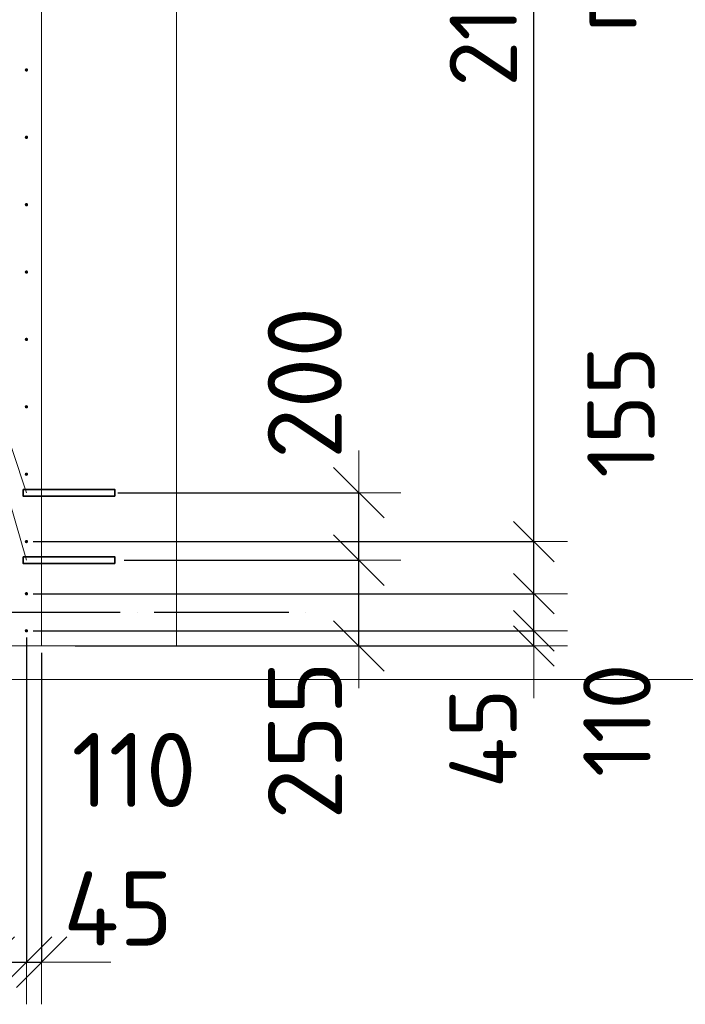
# Model space of a CAD drawing. Header units: millimetres. Extents: x -3725 to 93325, y -74170 to 82591.
# Tile 50 of 140: x 74035 to 76010, y 15576 to 18499. Entities that reach past the tile are written whole.
import ezdxf

# ---------------------------------------------------------------- set-up
doc = ezdxf.new("R2010")
doc.units = ezdxf.units.MM
doc.header["$PDMODE"] = 65
for name, pattern in [('______11', [500, 400, -50, 0, -50]), ('______3', [500, 400, -100]), ('______5', [1100, 800, -100, 100, -100])]:
    doc.linetypes.add(name, pattern=pattern)
for name, color, linetype, lineweight in [('Standard', 7, 'Continuous', 25), ('Арм.стержн. Выпуски', 180, 'Continuous', 35), ('Балка_ общее', 7, '______3', 13), ('Размерная линия_ общее', 7, 'Continuous', 13), ('Размерная линия_ общее_1', 7, 'Continuous', 13), ('Стена_ общее', 7, 'Continuous', 35), ('Фундамент (1)', 7, 'Continuous', 35)]:
    doc.layers.add(name, color=color, linetype=linetype, lineweight=lineweight)
doc.layers.add('Осевая линия_ общее', color=7, linetype='______5', lineweight=13, true_color=0xa0a0a0)
doc.styles.add('ISOCPEUR', font='ISOCPEUR')
doc.dimstyles.new('DIMSTYLE_12', dxfattribs={"dimtxt": 200, "dimasz": 200, "dimexe": 0, "dimexo": 0, "dimgap": 100, "dimtad": 2, "dimdec": 0, "dimrnd": 5, "dimzin": 12, "dimdsep": 46, "dimtxsty": 'ISOCPEUR', "dimblk1": 'ALL_ML_STRICH', "dimblk2": 'ALL_ML_STRICH', "dimsah": 1, "dimcen": 0, "dimclrd": 7, "dimclre": 256, "dimclrt": 7, "dimadec": 0, "dimazin": 0, "dimtfac": 1, "dimtdec": 0, "dimtix": 1, "dimtmove": 2, "dimatfit": 3, "dimfxl": 0, "dimtvp": 1.2, "dimtzin": 0, "dimlwd": 0, "dimlwe": -3, "dimarcsym": 0})
doc.dimstyles.new('DIMSTYLE_13', dxfattribs={"dimtxt": 200, "dimasz": 200, "dimexe": 0, "dimexo": 0, "dimgap": 100, "dimtad": 2, "dimdec": 0, "dimrnd": 5, "dimzin": 12, "dimdsep": 46, "dimtxsty": 'ISOCPEUR', "dimblk1": 'ALL_ML_STRICH', "dimblk2": 'ALL_ML_STRICH', "dimsah": 1, "dimcen": 0, "dimclrd": 7, "dimclre": 256, "dimclrt": 7, "dimadec": 0, "dimazin": 0, "dimtfac": 1, "dimtdec": 0, "dimtix": 1, "dimtmove": 2, "dimatfit": 3, "dimfxl": 0, "dimtzin": 0, "dimlwd": 0, "dimlwe": -3, "dimarcsym": 0})
doc.dimstyles.new('DIMSTYLE_24', dxfattribs={"dimtxt": 200, "dimasz": 200, "dimexe": 0, "dimexo": 0, "dimgap": 100, "dimtad": 0, "dimdec": 0, "dimrnd": 5, "dimzin": 12, "dimdsep": 46, "dimtxsty": 'ISOCPEUR', "dimblk1": 'ALL_ML_STRICH', "dimblk2": 'ALL_ML_STRICH', "dimsah": 1, "dimcen": 0, "dimclrd": 7, "dimclre": 256, "dimclrt": 7, "dimadec": 0, "dimazin": 0, "dimtfac": 1, "dimtdec": 0, "dimtix": 1, "dimtmove": 2, "dimatfit": 3, "dimfxl": 0, "dimtvp": 1.2, "dimtzin": 0, "dimlwd": 0, "dimlwe": -3, "dimarcsym": 0})
doc.dimstyles.new('DIMSTYLE_25', dxfattribs={"dimtxt": 200, "dimasz": 200, "dimexe": 0, "dimexo": 0, "dimgap": 100, "dimtad": 0, "dimdec": 0, "dimrnd": 5, "dimzin": 12, "dimdsep": 46, "dimtxsty": 'ISOCPEUR', "dimblk1": 'ALL_ML_STRICH', "dimblk2": 'ALL_ML_STRICH', "dimsah": 1, "dimcen": 0, "dimclrd": 7, "dimclre": 256, "dimclrt": 7, "dimadec": 0, "dimazin": 0, "dimtfac": 1, "dimtdec": 0, "dimtix": 1, "dimtmove": 2, "dimatfit": 3, "dimfxl": 0, "dimtvp": 1.2, "dimtzin": 0, "dimlwd": 0, "dimlwe": -3, "dimarcsym": 0})
doc.dimstyles.new('DIMSTYLE_5', dxfattribs={"dimtxt": 220, "dimasz": 250, "dimexe": 0, "dimexo": 0, "dimgap": 110, "dimtad": 2, "dimdec": 0, "dimrnd": 5, "dimzin": 12, "dimdsep": 46, "dimtxsty": 'ISOCPEUR', "dimblk1": 'ALL_ML_STRICH', "dimblk2": 'ALL_ML_STRICH', "dimsah": 1, "dimcen": 0, "dimclrd": 7, "dimclre": 256, "dimclrt": 7, "dimadec": 0, "dimazin": 0, "dimtfac": 1, "dimtdec": 0, "dimtix": 1, "dimtmove": 2, "dimatfit": 3, "dimfxl": 0, "dimtvp": 1.2, "dimtzin": 0, "dimlwd": 0, "dimlwe": -3, "dimarcsym": 0})

# ---------------------------------------------------------------- blocks, each defined once
blk = doc.blocks.new('СЛОЖНЫЙ_ОБЪЕКТ_6')
at = {"layer": 'Осевая линия_ общее', "color": 253, "linetype": '______11', "lineweight": -3, "true_color": 0xa0a0a0, "transparency": 33554687}
blk.add_line((56930, 16740), (74900, 16740), dxfattribs=at)
blk = doc.blocks.new('ALL_ML_STRICH')
at = {"color": 0, "linetype": 'ByBlock', "lineweight": -2}
for p, q in [((0, -0.5), (0, 0.5)), ((-0.3, -0.3), (0.3, 0.3)), ((-1, 0), (0.5, 0))]:
    blk.add_line(p, q, dxfattribs=at)
blk = doc.blocks.new('*D401')
at = {"layer": 'DEFPOINTS', "color": 7, "linetype": 'Continuous', "lineweight": 13, "transparency": 33554687}
for p in [(74245.1, 16895), (74100, 16640), (75040.9, 16640)]:
    blk.add_point(p, dxfattribs=at)
at = {"layer": 'Размерная линия_ общее', "color": 253, "linetype": 'Continuous', "lineweight": -2, "true_color": 0xa0a0a0, "transparency": 33554687}
for p, q in [((74345.1, 16895), (75040.9, 16895)), ((74200, 16640), (75040.9, 16640))]:
    blk.add_line(p, q, dxfattribs=at)
at = {"layer": 'Размерная линия_ общее', "color": 7, "linetype": 'Continuous', "lineweight": -2, "transparency": 33554687}
blk.add_line((75040.9, 16640), (75040.9, 16895), dxfattribs=at)
at = {"layer": 'Размерная линия_ общее', "color": 7, "linetype": 'Continuous', "lineweight": 13, "transparency": 33554687, "xscale": 250, "yscale": 250, "zscale": 250}
for p, rotation in [((75040.9, 16895), 90), ((75040.9, 16640), 270)]:
    blk.add_blockref('ALL_ML_STRICH', p, dxfattribs=dict(at, rotation=rotation))
at = {"layer": 'Размерная линия_ общее', "color": 7, "linetype": 'Continuous', "lineweight": 13, "transparency": 33554687, "insert": (74881.3, 16359.9), "char_height": 220, "width": 660, "attachment_point": 5, "rotation": 90, "style": 'ISOCPEUR'}
blk.add_mtext('\\A1;{255}', dxfattribs=at)
blk = doc.blocks.new('*D402')
at = {"layer": 'DEFPOINTS', "color": 7, "linetype": 'Continuous', "lineweight": 13, "transparency": 33554687}
for p in [(74226.4, 17095), (74245.1, 16895), (75040.9, 16895)]:
    blk.add_point(p, dxfattribs=at)
at = {"layer": 'Размерная линия_ общее', "color": 253, "linetype": 'Continuous', "lineweight": -2, "true_color": 0xa0a0a0, "transparency": 33554687}
for p, q in [((74326.4, 17095), (75040.9, 17095)), ((74345.1, 16895), (75040.9, 16895))]:
    blk.add_line(p, q, dxfattribs=at)
at = {"layer": 'Размерная линия_ общее', "color": 7, "linetype": 'Continuous', "lineweight": -2, "transparency": 33554687}
blk.add_line((75040.9, 16895), (75040.9, 17095), dxfattribs=at)
at = {"layer": 'Размерная линия_ общее', "color": 7, "linetype": 'Continuous', "lineweight": 13, "transparency": 33554687, "xscale": 250, "yscale": 250, "zscale": 250}
for p, rotation in [((75040.9, 17095), 90), ((75040.9, 16895), 270)]:
    blk.add_blockref('ALL_ML_STRICH', p, dxfattribs=dict(at, rotation=rotation))
at = {"layer": 'Размерная линия_ общее', "color": 7, "linetype": 'Continuous', "lineweight": 13, "transparency": 33554687, "insert": (74880.6, 17420.9), "char_height": 220, "width": 660, "attachment_point": 5, "rotation": 90, "style": 'ISOCPEUR'}
blk.add_mtext('\\A1;{200}', dxfattribs=at)
blk = doc.blocks.new('*D624')
at = {"layer": 'DEFPOINTS', "color": 7, "linetype": 'Continuous', "lineweight": 13, "transparency": 33554687}
for p in [(73845, 16685), (73945, 16685), (73845, 15701.3)]:
    blk.add_point(p, dxfattribs=at)
at = {"layer": 'Размерная линия_ общее', "color": 253, "linetype": 'Continuous', "lineweight": -2, "true_color": 0xa0a0a0, "transparency": 33554687}
for p, q in [((73845, 16665), (73845, 15701.3)), ((73945, 16665), (73945, 15701.3))]:
    blk.add_line(p, q, dxfattribs=at)
at = {"layer": 'Размерная линия_ общее', "color": 7, "linetype": 'Continuous', "lineweight": -2, "transparency": 33554687}
blk.add_line((73845, 15701.3), (73945, 15701.3), dxfattribs=at)
at = {"layer": 'Размерная линия_ общее', "color": 7, "linetype": 'Continuous', "lineweight": 13, "transparency": 33554687, "xscale": 250, "yscale": 250, "zscale": 250}
blk.add_blockref('ALL_ML_STRICH', (73945, 15701.3), dxfattribs=at)
at = {"layer": 'Размерная линия_ общее', "color": 7, "linetype": 'Continuous', "lineweight": 13, "transparency": 33554687, "xscale": 250, "yscale": 250, "zscale": 250, "rotation": 180}
blk.add_blockref('ALL_ML_STRICH', (73845, 15701.3), dxfattribs=at)
at = {"layer": 'Размерная линия_ общее', "color": 7, "linetype": 'Continuous', "lineweight": 13, "transparency": 33554687, "insert": (73557.7, 16221.8), "char_height": 220, "width": 660, "attachment_point": 5, "style": 'ISOCPEUR'}
blk.add_mtext('\\A1;{100}', dxfattribs=at)
blk = doc.blocks.new('*D625')
at = {"layer": 'DEFPOINTS', "color": 7, "linetype": 'Continuous', "lineweight": 13, "transparency": 33554687}
for p in [(73945, 16685), (74055, 16685), (73945, 15701.3)]:
    blk.add_point(p, dxfattribs=at)
at = {"layer": 'Размерная линия_ общее', "color": 253, "linetype": 'Continuous', "lineweight": -2, "true_color": 0xa0a0a0, "transparency": 33554687}
for p, q in [((73945, 16665), (73945, 15701.3)), ((74055, 16665), (74055, 15701.3))]:
    blk.add_line(p, q, dxfattribs=at)
at = {"layer": 'Размерная линия_ общее', "color": 7, "linetype": 'Continuous', "lineweight": -2, "transparency": 33554687}
blk.add_line((73945, 15701.3), (74055, 15701.3), dxfattribs=at)
at = {"layer": 'Размерная линия_ общее', "color": 7, "linetype": 'Continuous', "lineweight": 13, "transparency": 33554687, "xscale": 250, "yscale": 250, "zscale": 250}
blk.add_blockref('ALL_ML_STRICH', (74055, 15701.3), dxfattribs=at)
at = {"layer": 'Размерная линия_ общее', "color": 7, "linetype": 'Continuous', "lineweight": 13, "transparency": 33554687, "xscale": 250, "yscale": 250, "zscale": 250, "rotation": 180}
blk.add_blockref('ALL_ML_STRICH', (73945, 15701.3), dxfattribs=at)
at = {"layer": 'Размерная линия_ общее', "color": 7, "linetype": 'Continuous', "lineweight": 13, "transparency": 33554687, "insert": (74374.1, 16272), "char_height": 220, "width": 660, "attachment_point": 5, "style": 'ISOCPEUR'}
blk.add_mtext('\\A1;{110}', dxfattribs=at)
blk = doc.blocks.new('*D626')
at = {"layer": 'DEFPOINTS', "color": 7, "linetype": 'Continuous', "lineweight": 13, "transparency": 33554687}
for p in [(74055, 16685), (74100, 16640), (74055, 15701.3)]:
    blk.add_point(p, dxfattribs=at)
at = {"layer": 'Размерная линия_ общее', "color": 253, "linetype": 'Continuous', "lineweight": -2, "true_color": 0xa0a0a0, "transparency": 33554687}
for p, q in [((74055, 16665), (74055, 15701.3)), ((74100, 16620), (74100, 15701.3))]:
    blk.add_line(p, q, dxfattribs=at)
at = {"layer": 'Размерная линия_ общее', "color": 7, "linetype": 'Continuous', "lineweight": -2, "transparency": 33554687}
blk.add_line((74055, 15701.3), (74100, 15701.3), dxfattribs=at)
at = {"layer": 'Размерная линия_ общее', "color": 7, "linetype": 'Continuous', "lineweight": 13, "transparency": 33554687, "xscale": 250, "yscale": 250, "zscale": 250}
blk.add_blockref('ALL_ML_STRICH', (74100, 15701.3), dxfattribs=at)
at = {"layer": 'Размерная линия_ общее', "color": 7, "linetype": 'Continuous', "lineweight": 13, "transparency": 33554687, "xscale": 250, "yscale": 250, "zscale": 250, "rotation": 180}
blk.add_blockref('ALL_ML_STRICH', (74055, 15701.3), dxfattribs=at)
at = {"layer": 'Размерная линия_ общее', "color": 7, "linetype": 'Continuous', "lineweight": 13, "transparency": 33554687, "insert": (74326.9, 15860.7), "char_height": 220, "width": 440, "attachment_point": 5, "style": 'ISOCPEUR'}
blk.add_mtext('\\A1;{45}', dxfattribs=at)
blk = doc.blocks.new('*D639')
at = {"layer": 'DEFPOINTS', "color": 7, "linetype": 'Continuous', "lineweight": 13, "transparency": 33554687}
for p in [(74055, 16685), (74500, 16640), (75560.2, 16640)]:
    blk.add_point(p, dxfattribs=at)
at = {"layer": 'Размерная линия_ общее_1', "color": 253, "linetype": 'Continuous', "lineweight": -2, "true_color": 0xa0a0a0, "transparency": 33554687}
for p, q in [((74075, 16685), (75560.2, 16685)), ((74520, 16640), (75560.2, 16640))]:
    blk.add_line(p, q, dxfattribs=at)
at = {"layer": 'Размерная линия_ общее_1', "color": 7, "linetype": 'Continuous', "lineweight": -2, "transparency": 33554687}
blk.add_line((75560.2, 16640), (75560.2, 16685), dxfattribs=at)
at = {"layer": 'Размерная линия_ общее_1', "color": 7, "linetype": 'Continuous', "lineweight": 13, "transparency": 33554687, "xscale": 200, "yscale": 200, "zscale": 200}
for p, rotation in [((75560.2, 16640), 270), ((75560.2, 16685), 90)]:
    blk.add_blockref('ALL_ML_STRICH', p, dxfattribs=dict(at, rotation=rotation))
at = {"layer": 'Размерная линия_ общее_1', "color": 7, "linetype": 'Continuous', "lineweight": 13, "transparency": 33554687, "insert": (75409.5, 16365.8), "char_height": 200, "width": 400, "attachment_point": 5, "rotation": 90, "style": 'ISOCPEUR'}
blk.add_mtext('\\A1;{45}', dxfattribs=at)
blk = doc.blocks.new('*D640')
at = {"layer": 'DEFPOINTS', "color": 7, "linetype": 'Continuous', "lineweight": 13, "transparency": 33554687}
for p in [(74055, 16795), (74055, 16685), (75560.2, 16685)]:
    blk.add_point(p, dxfattribs=at)
at = {"layer": 'Размерная линия_ общее_1', "color": 253, "linetype": 'Continuous', "lineweight": -2, "true_color": 0xa0a0a0, "transparency": 33554687}
for p, q in [((74075, 16795), (75560.2, 16795)), ((74075, 16685), (75560.2, 16685))]:
    blk.add_line(p, q, dxfattribs=at)
at = {"layer": 'Размерная линия_ общее_1', "color": 7, "linetype": 'Continuous', "lineweight": -2, "transparency": 33554687}
blk.add_line((75560.2, 16685), (75560.2, 16795), dxfattribs=at)
at = {"layer": 'Размерная линия_ общее_1', "color": 7, "linetype": 'Continuous', "lineweight": 13, "transparency": 33554687, "xscale": 200, "yscale": 200, "zscale": 200}
for p, rotation in [((75560.2, 16795), 90), ((75560.2, 16685), 270)]:
    blk.add_blockref('ALL_ML_STRICH', p, dxfattribs=dict(at, rotation=rotation))
at = {"layer": 'Размерная линия_ общее_1', "color": 7, "linetype": 'Continuous', "lineweight": 13, "transparency": 33554687, "insert": (75806.8, 16419.6), "char_height": 200, "width": 600, "attachment_point": 5, "rotation": 90, "style": 'ISOCPEUR'}
blk.add_mtext('\\A1;{110}', dxfattribs=at)
blk = doc.blocks.new('*D641')
at = {"layer": 'DEFPOINTS', "color": 7, "linetype": 'Continuous', "lineweight": 13, "transparency": 33554687}
for p in [(74055, 16950), (74055, 16795), (75560.2, 16795)]:
    blk.add_point(p, dxfattribs=at)
at = {"layer": 'Размерная линия_ общее_1', "color": 253, "linetype": 'Continuous', "lineweight": -2, "true_color": 0xa0a0a0, "transparency": 33554687}
for p, q in [((74075, 16950), (75560.2, 16950)), ((74075, 16795), (75560.2, 16795))]:
    blk.add_line(p, q, dxfattribs=at)
at = {"layer": 'Размерная линия_ общее_1', "color": 7, "linetype": 'Continuous', "lineweight": -2, "transparency": 33554687}
blk.add_line((75560.2, 16795), (75560.2, 16950), dxfattribs=at)
at = {"layer": 'Размерная линия_ общее_1', "color": 7, "linetype": 'Continuous', "lineweight": 13, "transparency": 33554687, "xscale": 200, "yscale": 200, "zscale": 200}
for p, rotation in [((75560.2, 16950), 90), ((75560.2, 16795), 270)]:
    blk.add_blockref('ALL_ML_STRICH', p, dxfattribs=dict(at, rotation=rotation))
at = {"layer": 'Размерная линия_ общее_1', "color": 7, "linetype": 'Continuous', "lineweight": 13, "transparency": 33554687, "insert": (75818.7, 17334.8), "char_height": 200, "width": 600, "attachment_point": 5, "rotation": 90, "style": 'ISOCPEUR'}
blk.add_mtext('\\A1;{155}', dxfattribs=at)
blk = doc.blocks.new('*D642')
at = {"layer": 'DEFPOINTS', "color": 7, "linetype": 'Continuous', "lineweight": 13, "transparency": 33554687}
for p in [(74055, 21150), (74055, 16950), (75560.2, 16950)]:
    blk.add_point(p, dxfattribs=at)
at = {"layer": 'Размерная линия_ общее_1', "color": 253, "linetype": 'Continuous', "lineweight": -2, "true_color": 0xa0a0a0, "transparency": 33554687}
for p, q in [((74075, 21150), (75560.2, 21150)), ((74075, 16950), (75560.2, 16950))]:
    blk.add_line(p, q, dxfattribs=at)
at = {"layer": 'Размерная линия_ общее_1', "color": 7, "linetype": 'Continuous', "lineweight": -2, "transparency": 33554687}
blk.add_line((75560.2, 16950), (75560.2, 21150), dxfattribs=at)
at = {"layer": 'Размерная линия_ общее_1', "color": 7, "linetype": 'Continuous', "lineweight": 13, "transparency": 33554687, "xscale": 200, "yscale": 200, "zscale": 200}
for p, rotation in [((75560.2, 21150), 90), ((75560.2, 16950), 270)]:
    blk.add_blockref('ALL_ML_STRICH', p, dxfattribs=dict(at, rotation=rotation))
at = {"layer": 'Размерная линия_ общее_1', "color": 7, "linetype": 'Continuous', "lineweight": 13, "transparency": 33554687, "insert": (75310.2, 18300), "char_height": 200, "width": 10, "attachment_point": 1, "rotation": 90, "line_spacing_factor": 0.60241, "style": 'ISOCPEUR'}
blk.add_mtext('21х200=4200', dxfattribs=at)

msp = doc.modelspace()

# ---------------------------------------------------------------- hatches: boundary and pattern name
at = {"layer": 'Арм.стержн. Выпуски', "linetype": 'Continuous', "lineweight": 35, "transparency": 33554687}
for points in [[(74060, 18350), (74059.6, 18351.9), (74058.5, 18353.5), (74056.9, 18354.6), (74055, 18355), (74053.1, 18354.6), (74051.5, 18353.5), (74050.4, 18351.9), (74050, 18350), (74050.4, 18348.1), (74051.5, 18346.5), (74053.1, 18345.4), (74055, 18345), (74056.9, 18345.4), (74058.5, 18346.5), (74059.6, 18348.1)], [(74060, 18150), (74059.6, 18151.9), (74058.5, 18153.5), (74056.9, 18154.6), (74055, 18155), (74053.1, 18154.6), (74051.5, 18153.5), (74050.4, 18151.9), (74050, 18150), (74050.4, 18148.1), (74051.5, 18146.5), (74053.1, 18145.4), (74055, 18145), (74056.9, 18145.4), (74058.5, 18146.5), (74059.6, 18148.1)], [(74060, 17950), (74059.6, 17951.9), (74058.5, 17953.5), (74056.9, 17954.6), (74055, 17955), (74053.1, 17954.6), (74051.5, 17953.5), (74050.4, 17951.9), (74050, 17950), (74050.4, 17948.1), (74051.5, 17946.5), (74053.1, 17945.4), (74055, 17945), (74056.9, 17945.4), (74058.5, 17946.5), (74059.6, 17948.1)], [(74060, 17750), (74059.6, 17751.9), (74058.5, 17753.5), (74056.9, 17754.6), (74055, 17755), (74053.1, 17754.6), (74051.5, 17753.5), (74050.4, 17751.9), (74050, 17750), (74050.4, 17748.1), (74051.5, 17746.5), (74053.1, 17745.4), (74055, 17745), (74056.9, 17745.4), (74058.5, 17746.5), (74059.6, 17748.1)], [(74060, 17550), (74059.6, 17551.9), (74058.5, 17553.5), (74056.9, 17554.6), (74055, 17555), (74053.1, 17554.6), (74051.5, 17553.5), (74050.4, 17551.9), (74050, 17550), (74050.4, 17548.1), (74051.5, 17546.5), (74053.1, 17545.4), (74055, 17545), (74056.9, 17545.4), (74058.5, 17546.5), (74059.6, 17548.1)], [(74060, 17350), (74059.6, 17351.9), (74058.5, 17353.5), (74056.9, 17354.6), (74055, 17355), (74053.1, 17354.6), (74051.5, 17353.5), (74050.4, 17351.9), (74050, 17350), (74050.4, 17348.1), (74051.5, 17346.5), (74053.1, 17345.4), (74055, 17345), (74056.9, 17345.4), (74058.5, 17346.5), (74059.6, 17348.1)], [(74060, 17150), (74059.6, 17151.9), (74058.5, 17153.5), (74056.9, 17154.6), (74055, 17155), (74053.1, 17154.6), (74051.5, 17153.5), (74050.4, 17151.9), (74050, 17150), (74050.4, 17148.1), (74051.5, 17146.5), (74053.1, 17145.4), (74055, 17145), (74056.9, 17145.4), (74058.5, 17146.5), (74059.6, 17148.1)], [(74060, 16950), (74059.6, 16951.9), (74058.5, 16953.5), (74056.9, 16954.6), (74055, 16955), (74053.1, 16954.6), (74051.5, 16953.5), (74050.4, 16951.9), (74050, 16950), (74050.4, 16948.1), (74051.5, 16946.5), (74053.1, 16945.4), (74055, 16945), (74056.9, 16945.4), (74058.5, 16946.5), (74059.6, 16948.1)], [(74060, 16795), (74059.6, 16796.9), (74058.5, 16798.5), (74056.9, 16799.6), (74055, 16800), (74053.1, 16799.6), (74051.5, 16798.5), (74050.4, 16796.9), (74050, 16795), (74050.4, 16793.1), (74051.5, 16791.5), (74053.1, 16790.4), (74055, 16790), (74056.9, 16790.4), (74058.5, 16791.5), (74059.6, 16793.1)], [(74060, 16685), (74059.6, 16686.9), (74058.5, 16688.5), (74056.9, 16689.6), (74055, 16690), (74053.1, 16689.6), (74051.5, 16688.5), (74050.4, 16686.9), (74050, 16685), (74050.4, 16683.1), (74051.5, 16681.5), (74053.1, 16680.4), (74055, 16680), (74056.9, 16680.4), (74058.5, 16681.5), (74059.6, 16683.1)]]:
    msp.add_hatch(color=4, dxfattribs=at).paths.add_polyline_path(points)

# ---------------------------------------------------------------- linework, layer by layer
at = {"layer": 'Standard', "color": 7, "linetype": 'Continuous', "lineweight": 18, "transparency": 33554687}
msp.add_lwpolyline([(59250, 16540), (78500, 16540), (78500, 38380), (59250, 38380), (59250, 16540)], dxfattribs=at)
at = {"layer": 'Арм.стержн. Выпуски', "color": 7, "linetype": 'Continuous', "lineweight": 13, "transparency": 33554687}
for q in [(74055, 16895), (74055, 17095)]:
    msp.add_line((73603.6, 18453.3), q, dxfattribs=at)
at = {"layer": 'Арм.стержн. Выпуски', "color": 33, "linetype": 'Continuous', "lineweight": 35, "true_color": 0xf0a546, "transparency": 33554687}
for points in [[(74045, 17105), (74317, 17105), (74317, 17085), (74045, 17085), (74045, 17105)], [(74045, 16905), (74317, 16905), (74317, 16885), (74045, 16885), (74045, 16905)]]:
    msp.add_lwpolyline(points, dxfattribs=at)
at = {"layer": 'Стена_ общее', "color": 7, "linetype": 'Continuous', "lineweight": 18, "transparency": 33554687}
for p, q in [((74100, 23230), (74100, 16640)), ((74100, 23230), (74100, 16640)), ((74100, 16640), (73900, 16640)), ((74100, 16640), (73900, 16640))]:
    msp.add_line(p, q, dxfattribs=at)
at = {"layer": 'Фундамент (1)', "color": 7, "lineweight": 18, "transparency": 33554687}
for p, q in [((74500, 22830), (74500, 16640)), ((74500, 16640), (74100, 16640))]:
    msp.add_line(p, q, dxfattribs=at)
at = {"layer": 'Фундамент (1)', "color": 7, "linetype": 'Continuous', "lineweight": 18, "transparency": 33554687}
for p, q in [((74500, 22830), (74500, 16640)), ((74500, 16640), (74100, 16640))]:
    msp.add_line(p, q, dxfattribs=at)

# ---------------------------------------------------------------- block references
at = {"layer": 'Балка_ общее', "color": 7, "linetype": 'Continuous', "lineweight": 13, "transparency": 33554687}
msp.add_blockref('СЛОЖНЫЙ_ОБЪЕКТ_6', (0, 0), dxfattribs=at)

# ---------------------------------------------------------------- texts
at = {"layer": 'Standard', "color": 7, "linetype": 'Continuous', "lineweight": 13, "transparency": 33554687, "insert": (75788.9, 19009.8), "char_height": 200, "width": 1196.491, "attachment_point": 5, "rotation": 90, "style": 'ISOCPEUR'}
msp.add_mtext('\\A1;{\\fISOCPEUR|i0|b0;\\H200.000000;\\W1.000000;\\C7;поз.35,36}\\P', dxfattribs=at)

# ---------------------------------------------------------------- dimensions: what is measured, and where the dimension line sits
at = {"layer": 'Размерная линия_ общее', "color": 7, "linetype": 'Continuous', "lineweight": 13, "transparency": 33554687}
for base, p1, p2, picture, middle in [((75040.9, 17095), (74345.1, 16895), (74326.4, 17095), '*D402', (74880.6, 17420.9)), ((75040.9, 16895), (74200, 16640), (74345.1, 16895), '*D401', (74881.3, 16359.9))]:
    dim = msp.add_linear_dim(base=base, p1=p1, p2=p2, angle=90, dimstyle='DIMSTYLE_5', override={"dimpost": '<>', "dimclrd": 7, "dimclre": 253, "dimclrt": 7, "dimlwd": 0, "dimlwe": 65533}, dxfattribs=at)
    dim.commit()
    dim.dimension.update_dxf_attribs({"geometry": picture, "text_midpoint": middle, "dimtype": 160})
for base, p1, p2, picture, middle in [((73945, 15701.3), (73845, 16665), (73945, 16665), '*D624', (73557.7, 16221.8)), ((74055, 15701.3), (73945, 16665), (74055, 16665), '*D625', (74374.1, 16272)), ((74100, 15701.3), (74055, 16665), (74100, 16620), '*D626', (74326.9, 15860.7))]:
    dim = msp.add_linear_dim(base=base, p1=p1, p2=p2, dimstyle='DIMSTYLE_5', override={"dimpost": '<>', "dimclrd": 7, "dimclre": 253, "dimclrt": 7, "dimlwd": 0, "dimlwe": 65533}, dxfattribs=at)
    dim.commit()
    dim.dimension.update_dxf_attribs({"geometry": picture, "text_midpoint": middle, "dimtype": 160})
at = {"layer": 'Размерная линия_ общее_1', "color": 7, "linetype": 'Continuous', "lineweight": 13, "transparency": 33554687}
dim = msp.add_linear_dim(base=(75560.2, 21150), p1=(74075, 16950), p2=(74075, 21150), angle=90, text='21х200=4200', dimstyle='DIMSTYLE_13', override={"dimpost": '<>', "dimclrd": 7, "dimclre": 253, "dimclrt": 7, "dimlwd": 0, "dimlwe": 65533}, dxfattribs=at)
dim.commit()
dim.dimension.update_dxf_attribs({"geometry": '*D642', "text_midpoint": (75460.2, 19050), "dimtype": 160})
for base, p1, p2, dimstyle, picture, middle in [((75560.2, 16950), (74075, 16795), (74075, 16950), 'DIMSTYLE_25', '*D641', (75818.7, 17334.8)), ((75560.2, 16795), (74075, 16685), (74075, 16795), 'DIMSTYLE_24', '*D640', (75806.8, 16419.6)), ((75560.2, 16685), (74520, 16640), (74075, 16685), 'DIMSTYLE_12', '*D639', (75409.5, 16365.8))]:
    dim = msp.add_linear_dim(base=base, p1=p1, p2=p2, angle=90, dimstyle=dimstyle, override={"dimpost": '<>', "dimclrd": 7, "dimclre": 253, "dimclrt": 7, "dimlwd": 0, "dimlwe": 65533}, dxfattribs=at)
    dim.commit()
    dim.dimension.update_dxf_attribs({"geometry": picture, "text_midpoint": middle, "dimtype": 160})

doc.saveas('drawing.dxf')
